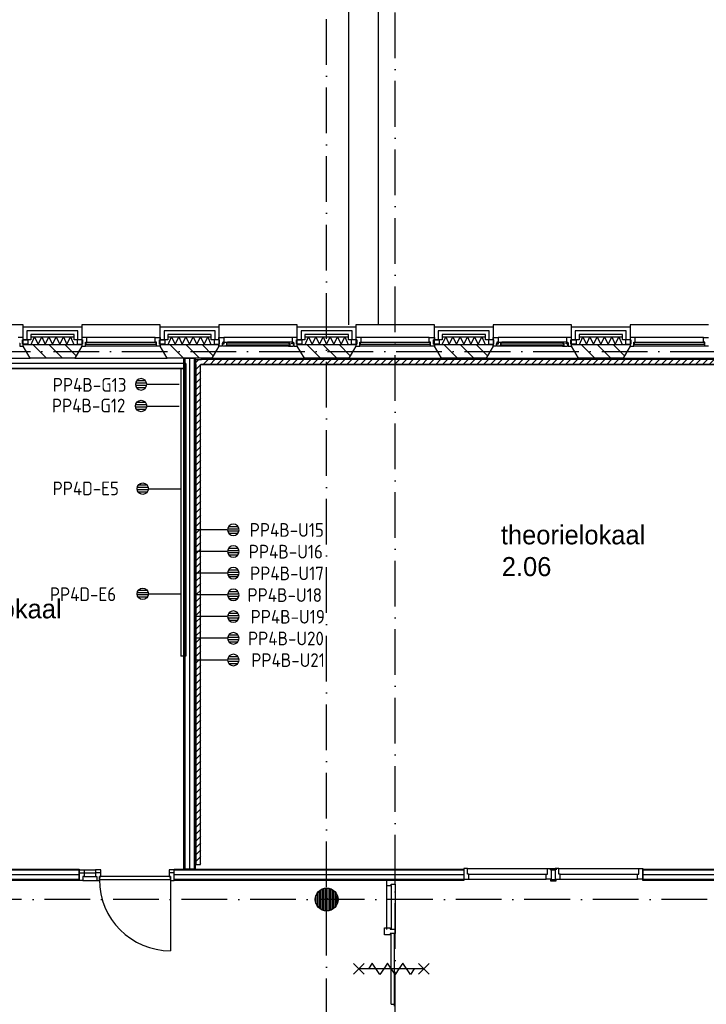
# Model space of a CAD drawing. Header units: millimetres. Extents: x 50250 to 324922, y 191 to 84291.
# Tile 32 of 44: x 193475 to 202490, y 49287 to 62219. Entities that reach past the tile are written whole.
import ezdxf
from ezdxf.enums import TextEntityAlignment as Align

# ---------------------------------------------------------------- set-up
doc = ezdxf.new("R2010")
doc.units = ezdxf.units.MM
doc.header["$LTSCALE"] = 100
doc.linetypes.add('B-SL0', pattern=[100000000.0, 0, -100000000.0])
doc.linetypes.add('DASHDOT', pattern=[9, 6, -1.5, 0, -1.5])
doc.layers.get('0').update_dxf_attribs({"linetype": 'CONTINUOUS'})
for name, color, linetype in [('AL$7----_STRAMIEN', 1, 'DASHDOT'), ('AL21----_BUITENWAND', 4, 'CONTINUOUS'), ('AL21K---_ISOLATIE', 1, 'CONTINUOUS'), ('AL22----_BINNENWAND', 7, 'CONTINUOUS'), ('AL27----_DAKEN', 7, 'CONTINUOUS'), ('AL28----_KONSTRUKTIE', 3, 'CONTINUOUS'), ('AL31----_BUITENKOZ', 7, 'CONTINUOUS'), ('AL32----_BINNENKOZ', 7, 'CONTINUOUS'), ('AL32----_DRAAIRICHTING', 1, 'CONTINUOUS'), ('AL65----_BEVEILIGING', 7, 'CONTINUOUS'), ('ALL-----_REFLIJNEN', 8, 'CONTINUOUS'), ('ALXA3---_VOLZWART', 14, 'CONTINUOUS'), ('ALXAA---_GEWBETON', 12, 'CONTINUOUS'), ('ALXAB---_PREFABBETON', 1, 'CONTINUOUS'), ('BOUW', 8, 'CONTINUOUS'), ('EA61303-_ARCEER', 1, 'CONTINUOUS'), ('EB6441--_ATTRIB', 2, 'CONTINUOUS'), ('EL61303-_WANDGOOT', 3, 'CONTINUOUS'), ('EL6441--_DATACOM', 3, 'CONTINUOUS')]:
    doc.layers.add(name, color=color, linetype=linetype)
doc.styles.add('1_8', font='ISO', dxfattribs={"height": 1.8})
doc.styles.add('2_0', font='iso', dxfattribs={"height": 200})
doc.styles.add('BURO-025', font='BUROFONT.shx', dxfattribs={"height": 250})
doc.styles.add('NORATT', font='isocp.shx')
doc.styles.get("Standard").update_dxf_attribs({"font": 'iso.shx'})
pattern_1 = [(225, (-1699.7, 7058.146), (44.90128, -44.90128), [])]

# ---------------------------------------------------------------- blocks, each defined once
blk = doc.blocks.new('ES4X2')
for p, q in [((-0.45, 1.4), (-0.45, 2.6)), ((-0.15, 1.27), (-0.15, 2.73)), ((0.15, 1.27), (0.15, 2.73)), ((0.45, 1.4), (0.45, 2.6)), ((0, 1.25), (0, -3))]:
    blk.add_line(p, q)
blk.add_circle((0, 2), 0.75)
at = {"style": '1_8', "flags": 8}
for tag, p in [('NUMMER', (1.25, 3.5)), ('CODE', (-1.25, 3.5))]:
    blk.add_attdef(tag, text='', height=1.8, rotation=90, dxfattribs=at).set_placement(p, align=Align.MIDDLE_LEFT)
blk.add_attdef('M_CODE', text='', height=1.8, dxfattribs=at).set_placement((0, 0), align=Align.MIDDLE_CENTER)
blk = doc.blocks.new('EH100005')
blk.add_lwpolyline([(-1, -0.5), (0, -0.5), (0, 0.5), (-1, 0.5)])
at = {"style": '2_0', "flags": 9}
blk.add_attdef('HULPSTUK', text='', height=0.5, dxfattribs=at).set_placement((0, 0), align=Align.MIDDLE)
blk = doc.blocks.new('WG2BB4')
at = {"linetype": 'B-SL0'}
for p, q in [((32.5, 32.5), (-32.5, 32.5)), ((32.5, -32.5), (32.5, 32.5))]:
    blk.add_line(p, q, dxfattribs=at)
at = {"linetype": 'ByBlock'}
for points in [[(32.5, -32.5), (-32.5, -32.5), (-32.5, -32.5), (-32.5, 32.5)], [(32.5, 32.5), (32.5, 32.5), (32.5, 32.5), (32.5, 32.5)]]:
    blk.add_lwpolyline(points, dxfattribs=at)
at = {"flags": 3}
blk.add_attdef('HULPSTUK', (0, 0), '', height=1, rotation=90, dxfattribs=at)
blk = doc.blocks.new('EH100000')
at = {"linetype": 'ByBlock'}
for p, q in [((1, 0.5), (0, 0.5)), ((1, 0.5, 1), (0, 0.5, 1)), ((0, -0.5, 1), (1, -0.5, 1)), ((1, -0.5), (0, -0.5))]:
    blk.add_line(p, q, dxfattribs=at)
at = {"linetype": 'ByBlock', "invisible_edges": 15}
for points in [[(1, -0.5), (0, -0.5), (0, 0.5), (1, 0.5)], [(0, 0.5), (1, 0.5), (1, 0.5, 1), (0, 0.5, 1)], [(0, -0.5, 1), (1, -0.5, 1), (1, -0.5), (0, -0.5)]]:
    blk.add_3dface(points, dxfattribs=at)
at = {"linetype": 'ByBlock', "style": '2_0', "flags": 8}
blk.add_attdef('FUNCTIE', text='', height=0.5, dxfattribs=at).set_placement((0.5, 0), align=Align.MIDDLE)
at = {"linetype": 'ByBlock', "flags": 9}
blk.add_attdef('SCHOT', text='', height=0.5, dxfattribs=at).set_placement((0.5, 0), align=Align.MIDDLE)
blk = doc.blocks.new('WG2BB3')
at = {"linetype": 'B-SL0'}
for p, q in [((32.5, 32.5), (-32.5, 32.5)), ((32.5, -32.5), (32.5, 32.5))]:
    blk.add_line(p, q, dxfattribs=at)
at = {"linetype": 'ByBlock'}
for points in [[(32.5, -32.5), (-32.5, -32.5), (-32.5, -32.5), (-32.5, 32.5)], [(32.5, 32.5), (32.5, 32.5), (32.5, 32.5), (32.5, 32.5)]]:
    blk.add_lwpolyline(points, dxfattribs=at)
at = {"flags": 3}
blk.add_attdef('HULPSTUK', (0, 0), '', height=1, dxfattribs=at)
blk = doc.blocks.new('A$C1FCF4BCA')
at = {"layer": 'EA61303-_ARCEER'}
h = blk.add_hatch(dxfattribs=at)
h.set_pattern_fill('ANSI31', color=256, scale=20, angle=180, style=0)
h.set_pattern_definition(pattern_1)
h.paths.add_polyline_path([(-1732, 7026), (-1732, 7091), (-1667, 7091), (-1667, 7026)])
h = blk.add_hatch(dxfattribs=at)
h.set_pattern_fill('ANSI31', color=256, scale=20, angle=180, style=0)
h.set_pattern_definition(pattern_1)
h.paths.add_polyline_path([(-1732, 7026), (-1667, 7026), (-1667, 458), (-1732, 458)])
h = blk.add_hatch(dxfattribs=at)
h.set_pattern_fill('ANSI31', color=256, scale=20, angle=180, style=0)
h.set_pattern_definition([(225, (-1667.2, 7058.146), (44.90128, -44.90128), [])])
h.paths.add_polyline_path([(-1667, 7026), (-1667, 7091), (16055, 7091), (16055, 7026)])
h = blk.add_hatch(dxfattribs=at)
h.set_pattern_fill('ANSI31', color=256, scale=20, style=0)
h.set_pattern_definition([(45, (16087.3, 7058.146), (-44.9, 44.9), [])])
h.paths.add_polyline_path([(16055, 7091), (16120, 7091), (16120, 7026), (16055, 7026)])
h = blk.add_hatch(dxfattribs=at)
h.set_pattern_fill('ANSI31', color=256, scale=20, angle=180, style=0)
h.set_pattern_definition(pattern_1)
h.paths.add_polyline_path([(16055, 7026), (16120, 7026), (16120, 857), (16055, 857)])
at = {"color": 0, "linetype": 'ByBlock'}
blk.add_lwpolyline([(-1667, 7026), (-1667, 7026), (-1667, 7026), (-1667, 7026)], dxfattribs=at)
at = {"layer": 'EL61303-_WANDGOOT'}
for name, p, rotation in [('WG2BB4', (-1700, 7058), 270), ('WG2BB3', (16087, 7058), 180)]:
    blk.add_blockref(name, p, dxfattribs=dict(at, rotation=rotation))
at = {"layer": 'EL61303-_WANDGOOT', "yscale": 65, "rotation": 270}
for name, p, xscale, zscale in [('EH100000', (-1700, 7026), 6568, 119.9999999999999), ('EH100000', (16087, 7026), 6169, 119.9999999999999), ('EH100005', (16087, 857), 120, 120), ('EH100005', (-1700, 458), 120, 120)]:
    blk.add_blockref(name, p, dxfattribs=dict(at, xscale=xscale, zscale=zscale))
at = {"layer": 'EL61303-_WANDGOOT', "xscale": 17721.99999999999, "yscale": 65, "zscale": 119.9999999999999}
blk.add_blockref('EH100000', (-1667, 7058), dxfattribs=at)

msp = doc.modelspace()

# ---------------------------------------------------------------- linework, layer by layer
at = {"color": 8, "linetype": 'Continuous'}
for p, q in [((198266, 50291), (198338, 50291)), ((198266, 50201), (198266, 50291)), ((198338, 50201), (198266, 50201)), ((198338, 50291), (198338, 50274)), ((198338, 50274), (198405, 50274)), ((198405, 50218), (198338, 50218)), ((198338, 50218), (198338, 50201)), ((198405, 50274), (198405, 50218))]:
    msp.add_line(p, q, dxfattribs=at)
at = {"layer": 'AL$7----_STRAMIEN', "color": 1}
msp.add_line((89505, 57863), (239410, 57863), dxfattribs=at)
for points in [[(197505, 40025), (197505, 76516)], [(198405, 40112), (198405, 76516)], [(239405, 50663), (89505, 50663)]]:
    msp.add_lwpolyline(points, dxfattribs=at)
at = {"layer": 'AL21----_BUITENWAND', "color": 8}
for p, q in [((193520, 58183), (194290, 58183)), ((193520, 58014), (193520, 58183)), ((193620, 58083), (193620, 58014)), ((194190, 58083), (193620, 58083)), ((194190, 58014), (194190, 58083)), ((194290, 58183), (194290, 58014)), ((195320, 58183), (196090, 58183)), ((195320, 58014), (195320, 58183)), ((195420, 58083), (195420, 58014)), ((195990, 58083), (195420, 58083)), ((195990, 58014), (195990, 58083)), ((196090, 58183), (196090, 58014)), ((197120, 58183), (197890, 58183)), ((197120, 58014), (197120, 58183)), ((197220, 58083), (197220, 58014)), ((197790, 58083), (197220, 58083)), ((197790, 58014), (197790, 58083)), ((197890, 58183), (197890, 58014)), ((198920, 58183), (199690, 58183)), ((198920, 58014), (198920, 58183)), ((199020, 58083), (199020, 58014)), ((199590, 58083), (199020, 58083)), ((199590, 58014), (199590, 58083)), ((199690, 58183), (199690, 58014)), ((200720, 58183), (201490, 58183)), ((200720, 58014), (200720, 58183)), ((200820, 58083), (200820, 58014)), ((201390, 58083), (200820, 58083)), ((201390, 58014), (201390, 58083)), ((201490, 58183), (201490, 58014)), ((193620, 58014), (193520, 58014)), ((194290, 58014), (194190, 58014)), ((195420, 58014), (195320, 58014)), ((196090, 58014), (195990, 58014)), ((197220, 58014), (197120, 58014)), ((197890, 58014), (197790, 58014)), ((199020, 58014), (198920, 58014)), ((199690, 58014), (199590, 58014)), ((200820, 58014), (200720, 58014)), ((201490, 58014), (201390, 58014))]:
    msp.add_line(p, q, dxfattribs=at)
at = {"layer": 'AL21K---_ISOLATIE', "color": 8, "linetype": 'Continuous'}
for p, q in [((193620, 58053), (194190, 58053)), ((193620, 57953), (194190, 57953)), ((193624, 57953), (193668, 58053)), ((193668, 58053), (193715, 57953)), ((193715, 57953), (193763, 58053)), ((193763, 58053), (193810, 57953)), ((193810, 57953), (193858, 58053)), ((193858, 58053), (193905, 57953)), ((193905, 57953), (193953, 58053)), ((193953, 58053), (194000, 57953)), ((194000, 57953), (194048, 58053)), ((194048, 58053), (194095, 57953)), ((194095, 57953), (194143, 58053)), ((194143, 58053), (194186, 57953)), ((195420, 58053), (195990, 58053)), ((195420, 57953), (195990, 57953)), ((195424, 57953), (195468, 58053)), ((195468, 58053), (195515, 57953)), ((195515, 57953), (195563, 58053)), ((195563, 58053), (195610, 57953)), ((195610, 57953), (195658, 58053)), ((195658, 58053), (195705, 57953)), ((195705, 57953), (195753, 58053)), ((195753, 58053), (195800, 57953)), ((195800, 57953), (195848, 58053)), ((195848, 58053), (195895, 57953)), ((195895, 57953), (195943, 58053)), ((195943, 58053), (195986, 57953)), ((197220, 58053), (197790, 58053)), ((197220, 57953), (197790, 57953)), ((197224, 57953), (197268, 58053)), ((197268, 58053), (197315, 57953)), ((197315, 57953), (197363, 58053)), ((197363, 58053), (197410, 57953)), ((197410, 57953), (197458, 58053)), ((197458, 58053), (197505, 57953)), ((197505, 57953), (197553, 58053)), ((197553, 58053), (197600, 57953)), ((197600, 57953), (197648, 58053)), ((197648, 58053), (197695, 57953)), ((197695, 57953), (197743, 58053)), ((197743, 58053), (197786, 57953)), ((199020, 58053), (199590, 58053)), ((199020, 57953), (199590, 57953)), ((199024, 57953), (199068, 58053)), ((199068, 58053), (199115, 57953)), ((199115, 57953), (199163, 58053)), ((199163, 58053), (199210, 57953)), ((199210, 57953), (199258, 58053)), ((199258, 58053), (199305, 57953)), ((199305, 57953), (199353, 58053)), ((199353, 58053), (199400, 57953)), ((199400, 57953), (199448, 58053)), ((199448, 58053), (199495, 57953)), ((199495, 57953), (199543, 58053)), ((199543, 58053), (199586, 57953)), ((200820, 58053), (201390, 58053)), ((200820, 57953), (201390, 57953)), ((200824, 57953), (200868, 58053)), ((200868, 58053), (200915, 57953)), ((200915, 57953), (200963, 58053)), ((200963, 58053), (201010, 57953)), ((201010, 57953), (201058, 58053)), ((201058, 58053), (201105, 57953)), ((201105, 57953), (201153, 58053)), ((201153, 58053), (201200, 57953)), ((201200, 57953), (201248, 58053)), ((201248, 58053), (201295, 57953)), ((201295, 57953), (201343, 58053)), ((201343, 58053), (201386, 57953))]:
    msp.add_line(p, q, dxfattribs=at)
at = {"layer": 'AL22----_BINNENWAND', "color": 8}
for p, q in [((195630, 51063), (195630, 57773)), ((195630, 57773), (195780, 57773)), ((195780, 57773), (195780, 51063)), ((190380, 51063), (194254, 51063)), ((194254, 51063), (194254, 50913)), ((195505, 51063), (199305, 51063)), ((195780, 51063), (195630, 51063)), ((199305, 51063), (199305, 50913)), ((201655, 51063), (203254, 51063)), ((201655, 50913), (201655, 51063)), ((194254, 50913), (190230, 50913)), ((199305, 50913), (195505, 50913)), ((203254, 50913), (201655, 50913))]:
    msp.add_line(p, q, dxfattribs=at)
at = {"layer": 'AL22----_BINNENWAND', "color": 8, "linetype": 'Continuous'}
for p, q in [((195645, 57773), (195645, 51063)), ((195765, 57773), (195765, 51063)), ((194254, 51048), (190365, 51048)), ((199305, 51048), (195505, 51048)), ((203254, 51048), (201655, 51048)), ((194254, 50928), (190245, 50928)), ((199305, 50928), (195505, 50928)), ((203254, 50928), (201655, 50928))]:
    msp.add_line(p, q, dxfattribs=at)
at = {"layer": 'AL27----_DAKEN', "color": 8}
for p, q in [((197795, 58213), (197795, 75873)), ((198185, 58213), (198185, 75483))]:
    msp.add_line(p, q, dxfattribs=at)
at = {"layer": 'AL28----_KONSTRUKTIE', "color": 8}
for p, q in [((193520, 57953), (194290, 57953)), ((193520, 57933), (193520, 57953)), ((194290, 57953), (194290, 57933)), ((195320, 57953), (196090, 57953)), ((195320, 57933), (195320, 57953)), ((196090, 57953), (196090, 57933)), ((197120, 57953), (197890, 57953)), ((197120, 57933), (197120, 57953)), ((197890, 57953), (197890, 57933)), ((198920, 57953), (199690, 57953)), ((198920, 57933), (198920, 57953)), ((199690, 57953), (199690, 57933)), ((200720, 57953), (201490, 57953)), ((200720, 57933), (200720, 57953)), ((201490, 57953), (201490, 57933)), ((193613, 57773), (193520, 57933)), ((194290, 57933), (194198, 57773)), ((195413, 57773), (195320, 57933)), ((196090, 57933), (195998, 57773)), ((197213, 57773), (197120, 57933)), ((197890, 57933), (197798, 57773)), ((199013, 57773), (198920, 57933)), ((199690, 57933), (199598, 57773)), ((200813, 57773), (200720, 57933)), ((201490, 57933), (201398, 57773)), ((194198, 57773), (193613, 57773)), ((195998, 57773), (195413, 57773)), ((197798, 57773), (197213, 57773)), ((199598, 57773), (199013, 57773)), ((201398, 57773), (200813, 57773))]:
    msp.add_line(p, q, dxfattribs=at)
msp.add_circle((197505, 50663), 150, dxfattribs=at)
at = {"layer": 'AL31----_BUITENKOZ', "color": 8}
for p, q in [((193520, 58213), (192490, 58213)), ((193520, 57933), (193520, 58213)), ((195320, 58213), (194290, 58213)), ((194290, 58213), (194290, 57933)), ((195320, 57933), (195320, 58213)), ((196090, 58213), (196090, 57933)), ((197120, 58213), (196090, 58213)), ((197120, 57933), (197120, 58213)), ((198920, 58213), (197890, 58213)), ((197890, 58213), (197890, 57933)), ((198920, 57933), (198920, 58213)), ((199690, 58213), (199690, 57933)), ((200720, 58213), (199690, 58213)), ((200720, 57933), (200720, 58213)), ((202520, 58213), (201490, 58213)), ((201490, 58213), (201490, 57933)), ((193520, 58047), (193453, 58047)), ((193470, 57969), (193476, 57969)), ((193476, 57969), (193476, 57933)), ((193510, 58014), (193520, 58014)), ((193510, 57958), (193510, 58014)), ((193510, 58014), (193581, 58014)), ((193510, 57958), (193510, 58014)), ((193520, 57958), (193510, 57958)), ((193581, 57958), (193510, 57958)), ((193520, 58014), (193520, 58047)), ((193520, 57933), (193520, 57958)), ((193581, 58014), (193581, 57958)), ((194229, 58014), (194229, 57958)), ((194300, 58014), (194229, 58014)), ((194229, 57958), (194300, 57958)), ((194300, 57958), (194300, 58014)), ((195253, 58047), (194357, 58047)), ((195310, 58014), (195381, 58014)), ((195310, 57958), (195310, 58014)), ((195381, 57958), (195310, 57958)), ((195381, 58014), (195381, 57958)), ((196029, 58014), (196029, 57958)), ((196100, 58014), (196029, 58014)), ((196029, 57958), (196100, 57958)), ((196090, 58047), (196157, 58047)), ((196090, 58014), (196090, 58047)), ((196100, 58014), (196090, 58014)), ((196090, 57958), (196100, 57958)), ((196090, 57933), (196090, 57958)), ((196100, 57958), (196100, 58014)), ((196100, 57958), (196100, 58014)), ((196134, 57969), (196134, 57933)), ((196140, 57969), (196134, 57969)), ((196137, 57964), (196160, 57964)), ((196137, 57935), (196137, 57964)), ((196140, 57984), (196140, 57969)), ((196157, 57984), (196140, 57984)), ((196152, 57984), (196157, 57984)), ((196152, 57969), (196152, 57984)), ((196160, 57969), (196152, 57969)), ((197053, 58047), (196157, 58047)), ((196157, 58047), (196157, 57984)), ((196157, 57984), (196204, 57984)), ((196160, 57964), (196160, 57969)), ((196189, 57971), (196189, 57930)), ((196206, 57971), (196189, 57971)), ((196189, 57946), (196206, 57946)), ((196189, 57933), (196189, 57946)), ((197006, 57984), (196204, 57984)), ((196204, 57984), (196206, 57971)), ((196206, 57946), (196206, 57933)), ((197006, 57984), (197004, 57971)), ((197004, 57971), (197021, 57971)), ((197004, 57946), (197004, 57933)), ((197021, 57946), (197004, 57946)), ((197053, 57984), (197006, 57984)), ((197021, 57971), (197021, 57930)), ((197021, 57933), (197021, 57946)), ((197050, 57969), (197058, 57969)), ((197050, 57964), (197050, 57969)), ((197073, 57964), (197050, 57964)), ((197053, 58047), (197053, 57984)), ((197120, 58047), (197053, 58047)), ((197058, 57984), (197053, 57984)), ((197053, 57984), (197070, 57984)), ((197058, 57969), (197058, 57984)), ((197070, 57984), (197070, 57969)), ((197070, 57969), (197076, 57969)), ((197073, 57935), (197073, 57964)), ((197076, 57969), (197076, 57933)), ((197110, 58014), (197120, 58014)), ((197110, 57958), (197110, 58014)), ((197110, 58014), (197181, 58014)), ((197110, 57958), (197110, 58014)), ((197120, 57958), (197110, 57958)), ((197181, 57958), (197110, 57958)), ((197120, 58014), (197120, 58047)), ((197120, 57933), (197120, 57958)), ((197181, 58014), (197181, 57958)), ((197829, 58014), (197829, 57958)), ((197900, 58014), (197829, 58014)), ((197829, 57958), (197900, 57958)), ((197900, 57958), (197900, 58014)), ((198853, 58047), (197957, 58047)), ((198910, 58014), (198981, 58014)), ((198910, 57958), (198910, 58014)), ((198981, 57958), (198910, 57958)), ((198981, 58014), (198981, 57958)), ((199629, 58014), (199629, 57958)), ((199700, 58014), (199629, 58014)), ((199629, 57958), (199700, 57958)), ((199690, 58047), (199757, 58047)), ((199690, 58014), (199690, 58047)), ((199700, 58014), (199690, 58014)), ((199690, 57958), (199700, 57958)), ((199690, 57933), (199690, 57958)), ((199700, 57958), (199700, 58014)), ((199700, 57958), (199700, 58014)), ((199734, 57969), (199734, 57933)), ((199740, 57969), (199734, 57969)), ((199737, 57964), (199760, 57964)), ((199737, 57935), (199737, 57964)), ((199740, 57984), (199740, 57969)), ((199757, 57984), (199740, 57984)), ((199752, 57984), (199757, 57984)), ((199752, 57969), (199752, 57984)), ((199760, 57969), (199752, 57969)), ((199757, 58047), (199757, 57984)), ((200653, 58047), (199757, 58047)), ((199757, 57984), (199804, 57984)), ((199760, 57964), (199760, 57969)), ((199789, 57971), (199789, 57930)), ((199806, 57971), (199789, 57971)), ((199789, 57946), (199806, 57946)), ((199789, 57933), (199789, 57946)), ((199804, 57984), (199806, 57971)), ((200606, 57984), (199804, 57984)), ((199806, 57946), (199806, 57933)), ((200606, 57984), (200604, 57971)), ((200604, 57971), (200621, 57971)), ((200604, 57946), (200604, 57933)), ((200621, 57946), (200604, 57946)), ((200653, 57984), (200606, 57984)), ((200621, 57971), (200621, 57930)), ((200621, 57933), (200621, 57946)), ((200650, 57969), (200658, 57969)), ((200650, 57964), (200650, 57969)), ((200673, 57964), (200650, 57964)), ((200653, 58047), (200653, 57984)), ((200720, 58047), (200653, 58047)), ((200658, 57984), (200653, 57984)), ((200653, 57984), (200670, 57984)), ((200658, 57969), (200658, 57984)), ((200670, 57984), (200670, 57969)), ((200670, 57969), (200676, 57969)), ((200673, 57935), (200673, 57964)), ((200676, 57969), (200676, 57933)), ((200710, 58014), (200720, 58014)), ((200710, 57958), (200710, 58014)), ((200710, 58014), (200781, 58014)), ((200710, 57958), (200710, 58014)), ((200720, 57958), (200710, 57958)), ((200781, 57958), (200710, 57958)), ((200720, 58014), (200720, 58047)), ((200720, 57933), (200720, 57958)), ((200781, 58014), (200781, 57958)), ((201429, 58014), (201429, 57958)), ((201500, 58014), (201429, 58014)), ((201429, 57958), (201500, 57958)), ((201500, 57958), (201500, 58014)), ((202453, 58047), (201557, 58047)), ((193476, 57933), (193520, 57933)), ((193613, 57773), (193520, 57933)), ((194290, 57933), (194198, 57773)), ((195270, 57933), (194340, 57933)), ((195413, 57773), (195320, 57933)), ((196090, 57933), (195998, 57773)), ((196134, 57933), (196090, 57933)), ((196144, 57935), (196137, 57935)), ((196147, 57930), (196144, 57935)), ((196189, 57930), (196147, 57930)), ((196206, 57933), (196189, 57933)), ((197021, 57930), (196189, 57930)), ((197004, 57933), (197021, 57933)), ((197021, 57930), (197063, 57930)), ((197063, 57930), (197066, 57935)), ((197066, 57935), (197073, 57935)), ((197076, 57933), (197120, 57933)), ((197213, 57773), (197120, 57933)), ((197890, 57933), (197798, 57773)), ((198870, 57933), (197940, 57933)), ((199013, 57773), (198920, 57933)), ((199690, 57933), (199598, 57773)), ((199734, 57933), (199690, 57933)), ((199744, 57935), (199737, 57935)), ((199747, 57930), (199744, 57935)), ((199789, 57930), (199747, 57930)), ((199806, 57933), (199789, 57933)), ((200621, 57930), (199789, 57930)), ((200604, 57933), (200621, 57933)), ((200621, 57930), (200663, 57930)), ((200663, 57930), (200666, 57935)), ((200666, 57935), (200673, 57935)), ((200676, 57933), (200720, 57933)), ((200813, 57773), (200720, 57933)), ((201490, 57933), (201398, 57773)), ((202470, 57933), (201540, 57933)), ((192398, 57773), (193613, 57773)), ((194198, 57773), (195413, 57773)), ((195998, 57773), (197213, 57773)), ((197798, 57773), (199013, 57773)), ((199598, 57773), (200813, 57773)), ((201398, 57773), (202613, 57773))]:
    msp.add_line(p, q, dxfattribs=at)
at = {"layer": 'AL31----_BUITENKOZ', "color": 8, "linetype": 'Continuous'}
for p, q in [((194290, 58047), (194290, 58014)), ((194357, 58047), (194290, 58047)), ((194290, 58014), (194300, 58014)), ((194290, 57958), (194290, 57933)), ((194290, 57958), (194290, 57958)), ((194300, 57958), (194290, 57958)), ((194300, 58014), (194300, 57958)), ((194340, 57984), (194357, 57984)), ((194340, 57933), (194340, 57984)), ((195265, 57980), (194345, 57980)), ((194345, 57980), (194345, 57959)), ((194345, 57959), (195265, 57959)), ((194357, 58047), (194357, 58047)), ((194357, 58047), (194357, 58047)), ((194357, 58047), (194357, 58047)), ((194357, 58047), (194357, 58047)), ((194357, 57984), (194357, 58047)), ((195253, 58047), (195320, 58047)), ((195253, 58047), (195253, 58047)), ((195253, 58047), (195253, 58047)), ((195253, 58047), (195253, 58047)), ((195253, 58047), (195253, 58047)), ((195253, 57984), (195253, 58047)), ((195270, 57984), (195253, 57984)), ((195265, 57959), (195265, 57980)), ((195270, 57933), (195270, 57984)), ((195310, 58014), (195310, 57958)), ((195320, 58014), (195310, 58014)), ((195310, 57958), (195320, 57958)), ((195320, 58047), (195320, 58014)), ((195320, 57958), (195320, 57933)), ((195320, 57958), (195320, 57958)), ((196191, 57969), (196191, 57948)), ((197019, 57969), (196191, 57969)), ((196191, 57948), (197019, 57948)), ((197019, 57948), (197019, 57969)), ((197890, 58047), (197890, 58014)), ((197957, 58047), (197890, 58047)), ((197890, 58014), (197900, 58014)), ((197890, 57958), (197890, 57933)), ((197890, 57958), (197890, 57958)), ((197900, 57958), (197890, 57958)), ((197900, 58014), (197900, 57958)), ((197940, 57984), (197957, 57984)), ((197940, 57933), (197940, 57984)), ((198865, 57980), (197945, 57980)), ((197945, 57980), (197945, 57959)), ((197945, 57959), (198865, 57959)), ((197957, 58047), (197957, 58047)), ((197957, 58047), (197957, 58047)), ((197957, 58047), (197957, 58047)), ((197957, 58047), (197957, 58047)), ((197957, 57984), (197957, 58047)), ((198853, 58047), (198920, 58047)), ((198853, 58047), (198853, 58047)), ((198853, 58047), (198853, 58047)), ((198853, 58047), (198853, 58047)), ((198853, 58047), (198853, 58047)), ((198853, 57984), (198853, 58047)), ((198870, 57984), (198853, 57984)), ((198865, 57959), (198865, 57980)), ((198870, 57933), (198870, 57984)), ((198910, 58014), (198910, 57958)), ((198920, 58014), (198910, 58014)), ((198910, 57958), (198920, 57958)), ((198920, 58047), (198920, 58014)), ((198920, 57958), (198920, 57933)), ((198920, 57958), (198920, 57958)), ((199791, 57969), (199791, 57948)), ((200619, 57969), (199791, 57969)), ((199791, 57948), (200619, 57948)), ((200619, 57948), (200619, 57969)), ((201490, 58047), (201490, 58014)), ((201557, 58047), (201490, 58047)), ((201490, 58014), (201500, 58014)), ((201490, 57958), (201490, 57933)), ((201490, 57958), (201490, 57958)), ((201500, 57958), (201490, 57958)), ((201500, 58014), (201500, 57958)), ((201540, 57984), (201557, 57984)), ((201540, 57933), (201540, 57984)), ((202465, 57980), (201545, 57980)), ((201545, 57980), (201545, 57959)), ((201545, 57959), (202465, 57959)), ((201557, 58047), (201557, 58047)), ((201557, 58047), (201557, 58047)), ((201557, 58047), (201557, 58047)), ((201557, 58047), (201557, 58047)), ((201557, 57984), (201557, 58047)), ((202453, 58047), (202520, 58047)), ((202453, 58047), (202453, 58047)), ((202453, 58047), (202453, 58047)), ((202453, 58047), (202453, 58047)), ((202453, 58047), (202453, 58047)), ((202453, 57984), (202453, 58047)), ((202470, 57984), (202453, 57984)), ((202465, 57959), (202465, 57980)), ((202470, 57933), (202470, 57984)), ((194290, 57933), (194340, 57933)), ((194340, 57933), (194340, 57933)), ((195320, 57933), (195270, 57933)), ((195270, 57933), (195270, 57933)), ((197890, 57933), (197940, 57933)), ((197940, 57933), (197940, 57933)), ((198920, 57933), (198870, 57933)), ((198870, 57933), (198870, 57933)), ((201490, 57933), (201540, 57933)), ((201540, 57933), (201540, 57933)), ((202520, 57933), (202470, 57933)), ((202470, 57933), (202470, 57933))]:
    msp.add_line(p, q, dxfattribs=at)
at = {"layer": 'AL32----_BINNENKOZ', "color": 8}
for p, q in [((194254, 50913), (194254, 51052)), ((194254, 51052), (194321, 51052)), ((194254, 51015), (194321, 51015)), ((194321, 50964), (194304, 50964)), ((194304, 50964), (194304, 50913)), ((194321, 51052), (194321, 50964)), ((194321, 51052), (194471, 51052)), ((194321, 51015), (194471, 51015)), ((194321, 50964), (194471, 50964)), ((194538, 51052), (194471, 51052)), ((194471, 51052), (194471, 50964)), ((194538, 51015), (194471, 51015)), ((194471, 50964), (194488, 50964)), ((194488, 50964), (194488, 50913)), ((195455, 50964), (194521, 50964)), ((194521, 50964), (194521, 50924)), ((194521, 50913), (194521, 50964)), ((194521, 50964), (194538, 50964)), ((194538, 50964), (194538, 51052)), ((195505, 51052), (195438, 51052)), ((195438, 51052), (195438, 50964)), ((195505, 51015), (195438, 51015)), ((195438, 50964), (195455, 50964)), ((195455, 50924), (195455, 50964)), ((195455, 50964), (195455, 50913)), ((195505, 50913), (195505, 51052)), ((199355, 51070), (199305, 51070)), ((199305, 51070), (199305, 50931)), ((199355, 51070), (200405, 51070)), ((199355, 50994), (199355, 51070)), ((199372, 50994), (199355, 50994)), ((199372, 50994), (200388, 50994)), ((199372, 50931), (199372, 50994)), ((200388, 50994), (200405, 50994)), ((200388, 50931), (200388, 50994)), ((200405, 51070), (200455, 51070)), ((200405, 50994), (200405, 51070)), ((200443, 51069), (200505, 51069)), ((200443, 51051), (200443, 51069)), ((200455, 51051), (200443, 51051)), ((200455, 51070), (200455, 50931)), ((200455, 51051), (200505, 51051)), ((200455, 51045), (200455, 51051)), ((200555, 51070), (200505, 51070)), ((200505, 51070), (200505, 50931)), ((200505, 51069), (200518, 51069)), ((200505, 51051), (200505, 51045)), ((200518, 51069), (200518, 51051)), ((200555, 51070), (201605, 51070)), ((200555, 50994), (200555, 51070)), ((200572, 50994), (200555, 50994)), ((200572, 50994), (201588, 50994)), ((200572, 50931), (200572, 50994)), ((201588, 50994), (201605, 50994)), ((201588, 50931), (201588, 50994)), ((201605, 51070), (201655, 51070)), ((201605, 50994), (201605, 51070)), ((201655, 51070), (201655, 50931)), ((194304, 50913), (194254, 50913)), ((194304, 50913), (194488, 50913)), ((194488, 50913), (194521, 50913)), ((194488, 50913), (194521, 50913)), ((194521, 50924), (195455, 50924)), ((195455, 50913), (195505, 50913)), ((198405, 50913), (198291, 50913)), ((198291, 50913), (198291, 50846)), ((198291, 50846), (198354, 50846)), ((198291, 50846), (198291, 50268)), ((198354, 50863), (198405, 50863)), ((198354, 50846), (198354, 50863)), ((198354, 50846), (198354, 50268)), ((198405, 50863), (198405, 50913)), ((198405, 50863), (198405, 50251)), ((199305, 50931), (199372, 50931)), ((199372, 50931), (200388, 50931)), ((200455, 50931), (200388, 50931)), ((200443, 50926), (200443, 50908)), ((200455, 50926), (200443, 50926)), ((200443, 50908), (200505, 50908)), ((200455, 50931), (200455, 50926)), ((200455, 50926), (200505, 50926)), ((200505, 50926), (200505, 50931)), ((200505, 50931), (200572, 50931)), ((200505, 50908), (200518, 50908)), ((200518, 50908), (200518, 50926)), ((200572, 50931), (201588, 50931)), ((201655, 50931), (201588, 50931)), ((198354, 49288), (198354, 50218)), ((198394, 49288), (198394, 50218)), ((198354, 49288), (198394, 49288)), ((198394, 49263), (198394, 49288))]:
    msp.add_line(p, q, dxfattribs=at)
at = {"layer": 'AL32----_DRAAIRICHTING', "color": 8}
msp.add_line((195455, 50924), (195455, 49990), dxfattribs=at)
msp.add_arc((195455, 50924), 934, 180, 270, dxfattribs=at)
at = {"layer": 'AL65----_BEVEILIGING', "color": 8, "linetype": 'Continuous'}
for p, q in [((197999, 49823), (197859, 49683)), ((197999, 49683), (197859, 49823)), ((198104, 49828), (198054, 49753)), ((198204, 49678), (198104, 49828)), ((198304, 49828), (198254, 49753)), ((198404, 49678), (198304, 49828)), ((198504, 49828), (198454, 49753)), ((198604, 49678), (198504, 49828)), ((198849, 49823), (198709, 49683)), ((198849, 49683), (198709, 49823)), ((198779, 49753), (197929, 49753)), ((198254, 49753), (198204, 49678)), ((198454, 49753), (198404, 49678)), ((198654, 49753), (198604, 49678))]:
    msp.add_line(p, q, dxfattribs=at)
at = {"layer": 'ALL-----_REFLIJNEN', "color": 8, "linetype": 'Continuous'}
for p, q in [((193570, 58133), (193570, 58014)), ((194240, 58133), (193570, 58133)), ((194240, 58014), (194240, 58133)), ((195370, 58133), (195370, 58014)), ((196040, 58133), (195370, 58133)), ((196040, 58014), (196040, 58133)), ((197170, 58133), (197170, 58014)), ((197840, 58133), (197170, 58133)), ((197840, 58014), (197840, 58133)), ((198970, 58133), (198970, 58014)), ((199640, 58133), (198970, 58133)), ((199640, 58014), (199640, 58133)), ((200770, 58133), (200770, 58014)), ((201440, 58133), (200770, 58133)), ((201440, 58014), (201440, 58133)), ((195705, 57773), (195705, 51063)), ((194254, 50988), (190305, 50988)), ((199305, 50988), (195505, 50988)), ((203254, 50988), (201655, 50988))]:
    msp.add_line(p, q, dxfattribs=at)
at = {"layer": 'ALXA3---_VOLZWART', "color": 8}
for p, q in [((193570, 58133), (193570, 58014)), ((194240, 58133), (193570, 58133)), ((194240, 58014), (194240, 58133)), ((195370, 58133), (195370, 58014)), ((196040, 58133), (195370, 58133)), ((196040, 58014), (196040, 58133)), ((197170, 58133), (197170, 58014)), ((197840, 58133), (197170, 58133)), ((197840, 58014), (197840, 58133)), ((198970, 58133), (198970, 58014)), ((199640, 58133), (198970, 58133)), ((199640, 58014), (199640, 58133)), ((200770, 58133), (200770, 58014)), ((201440, 58133), (200770, 58133)), ((201440, 58014), (201440, 58133))]:
    msp.add_line(p, q, dxfattribs=at)
at = {"layer": 'ALXAA---_GEWBETON', "color": 8}
for p, q in [((197365, 50610), (197365, 50717)), ((197385, 50573), (197385, 50753)), ((197405, 50552), (197405, 50775)), ((197425, 50537), (197425, 50790)), ((197445, 50526), (197445, 50801)), ((197465, 50519), (197465, 50808)), ((197485, 50515), (197485, 50812)), ((197505, 50513), (197505, 50813)), ((197525, 50515), (197525, 50812)), ((197545, 50519), (197545, 50808)), ((197565, 50526), (197565, 50801)), ((197585, 50537), (197585, 50790)), ((197605, 50552), (197605, 50775)), ((197625, 50573), (197625, 50753)), ((197645, 50610), (197645, 50717))]:
    msp.add_line(p, q, dxfattribs=at)
at = {"layer": 'ALXAB---_PREFABBETON', "color": 8}
for p, q in [((193645, 57953), (193825, 57773)), ((193857, 57953), (194037, 57773)), ((194069, 57953), (194216, 57806)), ((194281, 57953), (194290, 57944)), ((195445, 57953), (195625, 57773)), ((195657, 57953), (195837, 57773)), ((195869, 57953), (196016, 57806)), ((196081, 57953), (196090, 57944)), ((197245, 57953), (197425, 57773)), ((197457, 57953), (197637, 57773)), ((197669, 57953), (197816, 57806)), ((197881, 57953), (197890, 57944)), ((199045, 57953), (199225, 57773)), ((199257, 57953), (199437, 57773)), ((199469, 57953), (199616, 57806)), ((199681, 57953), (199690, 57944)), ((200845, 57953), (201025, 57773)), ((201057, 57953), (201237, 57773)), ((201269, 57953), (201416, 57806)), ((201481, 57953), (201490, 57944))]:
    msp.add_line(p, q, dxfattribs=at)
at = {"layer": 'EL61303-_WANDGOOT'}
for p, q in [((195655, 57702), (195655, 57637)), ((195655, 57702), (195655, 57637)), ((195655, 53860), (195590, 53860, -1500))]:
    msp.add_line(p, q, dxfattribs=at)

# ---------------------------------------------------------------- block references
at = {"layer": 'EA61303-_ARCEER'}
msp.add_blockref('A$C1FCF4BCA', (197518, 50666), dxfattribs=at)
at = {"layer": 'EL61303-_WANDGOOT', "xscale": 5150.323946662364, "yscale": 65, "zscale": 120}
msp.add_blockref('EH100000', (190505, 57669), dxfattribs=at)
at = {"layer": 'EL61303-_WANDGOOT', "xscale": 3777, "yscale": 65, "zscale": 120, "rotation": 90}
msp.add_blockref('EH100000', (195622, 53860), dxfattribs=at)
at = {"layer": 'EL6441--_DATACOM'}
ref = msp.add_blockref('ES4X2', (195268, 57430), dxfattribs=dict(at, xscale=-100, yscale=100, zscale=100, rotation=90))
ref.add_attrib('CODE', 'PP4B-G13', dxfattribs={"layer": 'EB6441--_ATTRIB', "color": 1, "height": 180, "style": '1_8', "flags": 8}).set_placement((193909, 57423), align=Align.MIDDLE_LEFT)
ref = msp.add_blockref('ES4X2', (195268, 57145), dxfattribs=dict(at, xscale=100, yscale=100, zscale=100, rotation=90))
ref.add_attrib('CODE', 'PP4B-G12', dxfattribs={"layer": 'EB6441--_ATTRIB', "color": 1, "height": 180, "style": '1_8', "flags": 8}).set_placement((194862, 57151), align=Align.MIDDLE_RIGHT)
ref = msp.add_blockref('ES4X2', (195290, 56059, -1500), dxfattribs=dict(at, xscale=100, yscale=100, zscale=100, rotation=90))
ref.add_attrib('CODE', 'PP4D-E5', dxfattribs={"layer": 'EB6441--_ATTRIB', "color": 1, "height": 180, "style": 'NORATT', "flags": 8}).set_placement((193907, 56063, -1500), align=Align.MIDDLE_LEFT)
ref = msp.add_blockref('ES4X2', (196080, 55519), dxfattribs=dict(at, xscale=-100, yscale=100, zscale=100, rotation=270))
ref.add_attrib('CODE', 'PP4B-U15', dxfattribs={"layer": 'EB6441--_ATTRIB', "color": 1, "height": 180, "style": '1_8', "flags": 8}).set_placement((197469, 55517), align=Align.MIDDLE_RIGHT)
ref = msp.add_blockref('ES4X2', (196080, 55234), dxfattribs=dict(at, xscale=-100, yscale=100, zscale=100, rotation=270))
ref.add_attrib('CODE', 'PP4B-U16', dxfattribs={"layer": 'EB6441--_ATTRIB', "color": 1, "height": 180, "style": '1_8', "flags": 8}).set_placement((197456, 55232), align=Align.MIDDLE_RIGHT)
ref = msp.add_blockref('ES4X2', (196080, 54949), dxfattribs=dict(at, xscale=-100, yscale=100, zscale=100, rotation=270))
ref.add_attrib('CODE', 'PP4B-U17', dxfattribs={"layer": 'EB6441--_ATTRIB', "color": 1, "height": 180, "style": '1_8', "flags": 8}).set_placement((197469, 54947), align=Align.MIDDLE_RIGHT)
ref = msp.add_blockref('ES4X2', (195290, 54678, -1500), dxfattribs=dict(at, xscale=100, yscale=100, zscale=100, rotation=90))
ref.add_attrib('CODE', 'PP4D-E6', dxfattribs={"layer": 'EB6441--_ATTRIB', "color": 1, "height": 180, "style": 'NORATT', "flags": 8}).set_placement((193871, 54673, -1500), align=Align.MIDDLE_LEFT)
ref = msp.add_blockref('ES4X2', (196080, 54664), dxfattribs=dict(at, xscale=-100, yscale=100, zscale=100, rotation=270))
ref.add_attrib('CODE', 'PP4B-U18', dxfattribs={"layer": 'EB6441--_ATTRIB', "color": 1, "height": 180, "style": '1_8', "flags": 8}).set_placement((197444, 54662), align=Align.MIDDLE_RIGHT)
ref = msp.add_blockref('ES4X2', (196080, 54379), dxfattribs=dict(at, xscale=-100, yscale=100, zscale=100, rotation=270))
ref.add_attrib('CODE', 'PP4B-U19', dxfattribs={"layer": 'EB6441--_ATTRIB', "color": 1, "height": 180, "style": '1_8', "flags": 8}).set_placement((197482, 54377), align=Align.MIDDLE_RIGHT)
ref = msp.add_blockref('ES4X2', (196080, 54094), dxfattribs=dict(at, xscale=-100, yscale=100, zscale=100, rotation=270))
ref.add_attrib('CODE', 'PP4B-U20', dxfattribs={"layer": 'EB6441--_ATTRIB', "color": 1, "height": 180, "style": '1_8', "flags": 8}).set_placement((197469, 54092), align=Align.MIDDLE_RIGHT)
ref = msp.add_blockref('ES4X2', (196080, 53809), dxfattribs=dict(at, xscale=-100, yscale=100, zscale=100, rotation=270))
ref.add_attrib('CODE', 'PP4B-U21', dxfattribs={"layer": 'EB6441--_ATTRIB', "color": 1, "height": 180, "style": '1_8', "flags": 8}).set_placement((197482, 53807), align=Align.MIDDLE_RIGHT)

# ---------------------------------------------------------------- texts
at = {"layer": 'BOUW', "style": 'BURO-025'}
for s, p in [('theorielokaal', (199793, 55328)), ('2.06', (199805, 54911)), ('theorielokaal', (192129, 54356))]:
    msp.add_text(s, height=250, dxfattribs=at).set_placement(p)

doc.saveas('drawing.dxf')
